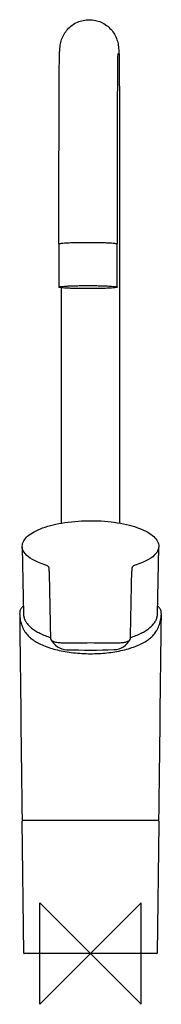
# Model space of a CAD drawing. Header units: millimetres. Extents: x -28 to 28, y -20 to 369.
import ezdxf

# ---------------------------------------------------------------- set-up
doc = ezdxf.new("R2010")
doc.units = ezdxf.units.MM
doc.header["$MEASUREMENT"] = 0
doc.layers.add('ORIGIN', color=6, linetype='Continuous')
doc.layers.add('PLANNING', color=1, linetype='Continuous')

# ---------------------------------------------------------------- blocks, each defined once
blk = doc.blocks.new('242050_f')
at = {"layer": 'ORIGIN'}
for p, q in [((20, 20), (-20, -20)), ((-20, -20), (-20, 20)), ((-20, 20), (20, -20)), ((20, -20), (20, 20))]:
    blk.add_line(p, q, dxfattribs=at)
at = {"layer": 'PLANNING'}
for p, q in [((-12.47, 280.22), (-12.47, 298.18)), ((10.53, 298.17), (10.53, 280.21)), ((11.5, 294.98), (11.5, 169.98)), ((-12.47, 280.22), (-12.48, 263.15)), ((10.52, 263.15), (10.53, 280.21)), ((-11.5, 169.98), (-11.5, 262.89)), ((-27.01, 160.43), (-26.5, 134)), ((26.5, 134), (27.01, 160.41)), ((-16.33, 150.99), (-16.35, 152.21)), ((16.35, 152.21), (16.33, 150.99)), ((27.09, 52.5), (-27.09, 52.5)), ((-26.42, 0.2), (-27.08, 52.3)), ((27.07, 51.31), (26.42, 0.2)), ((27.08, 52.3), (27.07, 51.31)), ((26.22, 0), (-26.22, 0))]:
    blk.add_line(p, q, dxfattribs=at)
for centre, radius, start, end in [((26.51, 353.68), 15.79, 174.0279, 177.7674), ((2561.26, 188.67), 2577.87, 180.83743, 181.42405), ((-5738.86, 251.44), 5756.06, 358.737383, 359.000101), ((94475.6, 1174.96), 94509.35, 180.6311565, 180.6805007), ((-94855.59, 1179.31), 94889.37, 359.3195977, 359.3687516), ((-6.7, 153.21), 29.86, 243.4921, 252.2325), ((-14.59, 124.64), 1.21, 181.4241, 207.0573), ((14.61, 124.63), 1.2, 332.7045, 358.7374), ((7.49, 151.28), 27.78, 287.4391, 296.8349), ((-9.12, 127.32), 7.32, 206.8001, 267.9738), ((9.12, 127.33), 7.32, 272.0698, 333.1427), ((-0.09, 383.06), 263.22, 267.9777, 272.061), ((-26.88, 52.3), 0.2, 93.0725, 180.7174), ((26.88, 52.3), 0.2, 359.286, 88.5773), ((-26.22, 0.2), 0.2, 180.726, 269.9493), ((26.22, 0.2), 0.2, 270, 359.3266)]:
    blk.add_arc(centre, radius, start, end, dxfattribs=at)
for points, knots in [([(-12.23, 355.56), (-12.2, 356.15), (-12.13, 357.17), (-11.98, 358.58), (-11.75, 359.76), (-11.33, 361.24), (-10.52, 363.01), (-9.12, 364.94), (-7.34, 366.56), (-5.23, 367.78), (-2.91, 368.54), (-1.3, 368.71), (-0.49, 368.71)], [75.339313, 75.339313, 75.339313, 75.339313, 77.116733, 78.426933, 79.583526, 80.697405, 83.047724, 85.385484, 87.813301, 90.235549, 92.665761, 95.089457, 95.089457, 95.089457, 95.089457]), ([(-0.49, 368.71), (0.32, 368.71), (1.94, 368.54), (4.27, 367.78), (6.38, 366.55), (8.17, 364.92), (9.57, 362.98), (10.36, 361.2), (10.79, 359.72), (11.01, 358.55), (11.16, 357.13), (11.23, 356.09), (11.26, 355.48)], [95.089457, 95.089457, 95.089457, 95.089457, 97.522941, 99.950345, 102.38672, 104.820822, 107.164486, 109.517514, 110.630085, 111.787924, 113.096682, 114.911169, 114.911169, 114.911169, 114.911169]), ([(-12.47, 298.18), (-12.47, 301.94), (-12.47, 309.29), (-12.45, 322.78), (-12.42, 334.84), (-12.37, 345.03), (-12.34, 349.69), (-12.31, 352.49), (-12.29, 353.86), (-12.27, 354.84), (-12.25, 355.35), (-12.23, 355.56)], [17.961225, 17.961225, 17.961225, 17.961225, 29.23274, 40.009366, 58.445948, 65.407626, 70.592656, 72.42448, 73.797762, 74.716436, 75.339313, 75.339313, 75.339313, 75.339313]), ([(10.73, 354.3), (10.73, 354.19), (10.72, 353.93), (10.71, 353.23), (10.68, 351.31), (10.65, 347.7), (10.62, 342.19), (10.58, 332.22), (10.54, 317.39), (10.53, 304.89), (10.53, 298.17)], [1.030415, 1.030415, 1.030415, 1.030415, 1.340777, 1.818214, 3.136788, 7.100023, 12.654225, 19.66066, 37.014037, 57.153502, 57.153502, 57.153502, 57.153502]), ([(11.26, 355.48), (11.28, 355.27), (11.3, 354.73), (11.32, 353.69), (11.34, 352.22), (11.37, 349.23), (11.4, 344.26), (11.45, 333.45), (11.49, 316.82), (11.5, 302.65), (11.5, 294.98)], [114.911169, 114.911169, 114.911169, 114.911169, 115.561789, 116.541797, 118.013543, 119.979604, 125.512707, 132.908904, 152.409538, 175.419242, 175.419242, 175.419242, 175.419242]), ([(-27.02, 160.93), (-26.99, 161.62), (-26.5, 163.1), (-24.79, 165.02), (-22.2, 166.72), (-18.8, 168.19), (-14.69, 169.39), (-8.26, 170.62), (0.31, 171.17), (8.86, 170.54), (15.19, 169.28), (19.2, 168.04), (22.49, 166.56), (25, 164.85), (26.63, 162.89), (27.03, 161.39), (27.02, 160.69)], [1.415544, 1.415544, 1.415544, 1.415544, 3.50136, 5.950346, 9.039299, 12.734784, 17.051217, 21.853833, 32.362879, 42.730275, 47.516836, 51.702809, 55.315725, 58.319676, 60.7443, 62.845911, 62.845911, 62.845911, 62.845911]), ([(-18.01, 153.48), (-22.18, 154.82), (-24.43, 156.28), (-26.65, 158.82), (-27.06, 159.87), (-27.02, 160.93)], [1, 1, 1, 1, 1.2494088, 1.2494088, 1.4155436, 1.4155436, 1.4155436, 1.4155436]), ([(27.02, 160.69), (27.01, 159.71), (26.59, 158.75), (24.46, 156.31), (22.18, 154.84), (18.01, 153.48)], [62.8459111, 62.8459111, 62.8459111, 62.8459111, 63.0007125, 63.0007125, 63.2500831, 63.2500831, 63.2500831, 63.2500831]), ([(-16.35, 152.21), (-16.39, 152.43), (-16.53, 152.66), (-17.07, 153.11), (-17.5, 153.32), (-18.01, 153.48)], [0.062511, 0.062511, 0.062511, 0.062511, 0.5000878, 0.5000878, 1, 1, 1, 1]), ([(18.01, 153.48), (17.5, 153.32), (17.07, 153.11), (16.53, 152.66), (16.39, 152.43), (16.35, 152.21)], [63.2500831, 63.2500831, 63.2500831, 63.2500831, 63.7499905, 63.7499905, 64.1875715, 64.1875715, 64.1875715, 64.1875715]), ([(-26.55, 137.06), (-26.75, 136.94), (-27.11, 136.67), (-27.54, 136.19), (-27.83, 135.62), (-28, 134.9), (-28.04, 133.97), (-27.94, 132.47), (-27.57, 130.59), (-26.89, 128.81), (-26.21, 127.55), (-25.44, 126.38), (-24.54, 125.34), (-23.51, 124.43), (-22.39, 123.59), (-20.76, 122.61), (-18.46, 121.54), (-15.87, 120.61), (-13.01, 119.83), (-9.99, 119.21), (-5.62, 118.6), (-2.26, 118.42), (0, 118.42)], [-39.161442, -39.161442, -39.161442, -39.161442, -38.440337, -37.825607, -37.241754, -36.536262, -35.60172, -34.466822, -32.038565, -29.864784, -28.767614, -27.74746, -25.681785, -24.643408, -23.643888, -21.47556, -18.956934, -16.034551, -13.217849, -10.080297, -6.784864, 0, 0, 0, 0]), ([(0, 118.42), (1.09, 118.42), (3.25, 118.48), (6.44, 118.73), (9.64, 119.16), (12.73, 119.76), (15.67, 120.55), (18.25, 121.45), (20.56, 122.5), (22.27, 123.51), (23.49, 124.42), (24.27, 125.11), (24.97, 125.84), (25.58, 126.6), (26.15, 127.45), (26.84, 128.69), (27.54, 130.49), (27.93, 132.4), (28.04, 133.91), (28.01, 134.84), (27.85, 135.57), (27.56, 136.17), (27.12, 136.66), (26.75, 136.94), (26.55, 137.06)], [0, 0, 0, 0, 3.268068, 6.475821, 9.597178, 12.94128, 15.924598, 18.713988, 21.140734, 23.548971, 24.650955, 25.693304, 26.674373, 27.680556, 28.619963, 29.731955, 31.947706, 34.398094, 35.539924, 36.483525, 37.194291, 37.77642, 38.44697, 39.161375, 39.161375, 39.161375, 39.161375]), ([(-9.65, 122.59), (-10.14, 122.59), (-10.93, 122.6), (-12.28, 122.65), (-13.6, 122.82), (-14.9, 123.27), (-15.53, 123.78), (-15.68, 124.08)], [52.637738, 52.637738, 52.637738, 52.637738, 54.118074, 55.013435, 56.689872, 58.103361, 59.075895, 59.075895, 59.075895, 59.075895]), ([(9.65, 122.59), (8.93, 122.58), (7.49, 122.58), (4.27, 122.56), (0, 122.7), (-4.99, 122.54), (-8.2, 122.57), (-9.65, 122.59)], [33.334635, 33.334635, 33.334635, 33.334635, 35.500854, 37.670663, 42.985184, 48.300941, 52.637738, 52.637738, 52.637738, 52.637738]), ([(15.67, 124.08), (15.6, 123.94), (15.4, 123.68), (14.75, 123.22), (13.61, 122.82), (12.29, 122.65), (10.94, 122.6), (10.15, 122.6), (9.65, 122.59)], [26.903146, 26.903146, 26.903146, 26.903146, 27.365348, 27.871721, 29.284425, 30.961792, 31.856563, 33.334635, 33.334635, 33.334635, 33.334635])]:
    blk.add_open_spline(points, degree=3, knots=knots, dxfattribs=at)
for points, weights in [([(-12.47, 280.21), (-12.52, 280.81), (-1.02, 280.81)], [1, 0.707106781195, 1]), ([(-1.02, 280.81), (10.48, 280.81), (10.53, 280.21)], [1, 0.707106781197, 1]), ([(-12.48, 263.14), (-12.52, 263.74), (-1.02, 263.74)], [1, 0.707106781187, 1]), ([(-0.93, 262.53), (-12.43, 262.53), (-12.48, 263.14)], [1, 0.707106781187, 1]), ([(-1.02, 263.74), (10.48, 263.74), (10.52, 263.14)], [1, 0.707106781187, 1]), ([(10.52, 263.14), (10.57, 262.53), (-0.93, 262.53)], [1, 0.707106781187, 1]), ([(-26.5, 134), (-26.43, 129.68), (-20.03, 126.49)], [0.973381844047, 0.925854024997, 1]), ([(20.03, 126.49), (26.42, 129.72), (26.5, 134)], [1, 0.925854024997, 0.973381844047])]:
    blk.add_rational_spline(points, weights, degree=2, dxfattribs=at)

msp = doc.modelspace()

# ---------------------------------------------------------------- block references
msp.add_blockref('242050_f', (0, 0))

doc.saveas('drawing.dxf')
